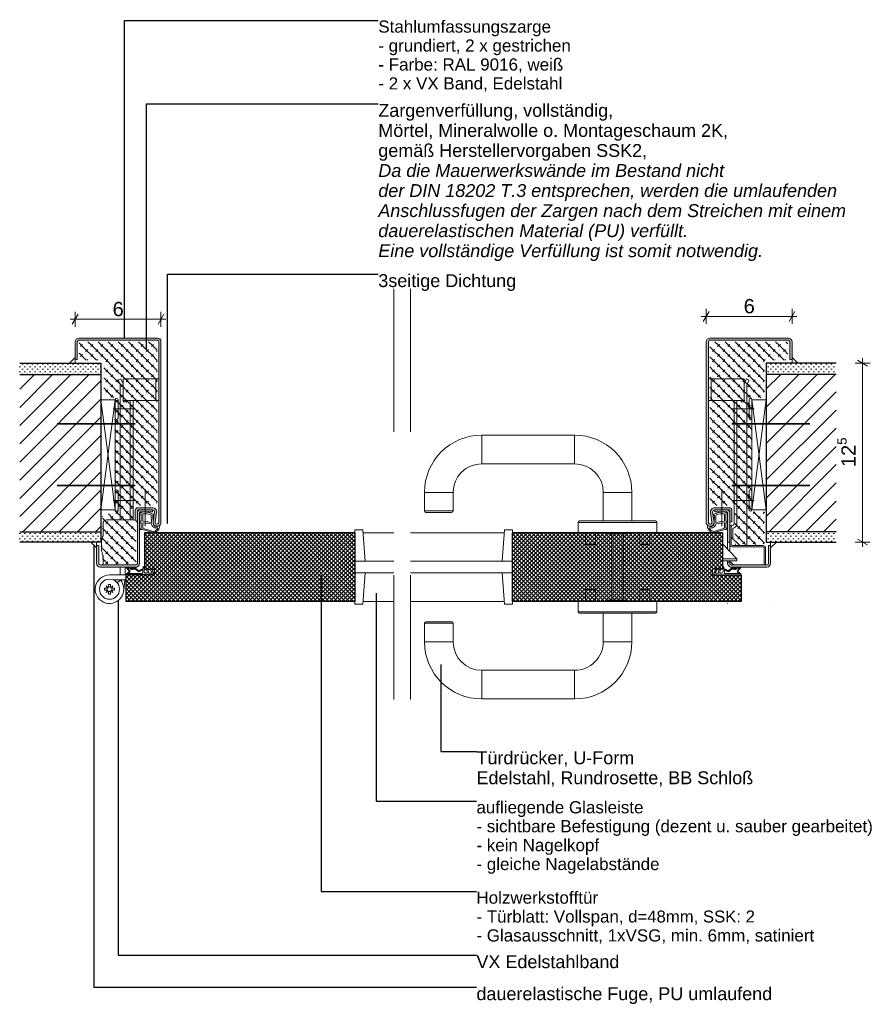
# Model space of a CAD drawing. Header units: metres. Extents: x -0.9 to 38.3, y -1.1 to 11.4.
# Tile 10 of 14: x 37.732 to 38.33, y -1.126 to -0.438. Entities that reach past the tile are written whole.
import ezdxf

# ---------------------------------------------------------------- set-up
doc = ezdxf.new("R2010")
doc.units = ezdxf.units.M
doc.header["$MEASUREMENT"] = 0
for name, pattern in [('AM_DIN_G_W050', [0.01375, 0.00975, -0.0015, 0.001, -0.0015]), ('Strichlinie eng', [0.046, 0.03, -0.016]), ('Wipeout_Contour', [1, 0, -1])]:
    doc.linetypes.add(name, pattern=pattern)
for name, color, linetype in [('152 - Bemaßung_ Beschriftung.Ausbau', 7, 'Continuous'), ('301 - Elemente.Linie', 7, 'Continuous'), ('605 - Struktur.Wand Innen', 7, 'Continuous'), ('608 - Struktur.Träger', 7, 'Continuous'), ('653 - Abdeckung.TB Verkofferung', 7, 'Continuous'), ('Neubau_301 - Elemente.Linie', 7, 'Continuous')]:
    doc.layers.add(name, color=color, linetype=linetype)
doc.styles.add('ERSTELLTER_STIL_1', font='txt')
doc.dimstyles.new('ERSTELLTER_STIL__10', dxfattribs={"dimtxt": 0.18, "dimasz": 0.000912, "dimexe": 0.18, "dimexo": 0.0625, "dimgap": 0, "dimtad": 0, "dimtih": 1, "dimtoh": 1, "dimdec": 4, "dimzin": 0, "dimdsep": 46, "dimcen": 0.09, "dimadec": 0, "dimazin": 0, "dimtfac": 1, "dimtdec": 4, "dimtmove": 0, "dimatfit": 3, "dimldrblk": 'ARROWHEAD_11', "dimfxl": 1, "dimtolj": 1, "dimtzin": 0, "dimarcsym": 0})
doc.dimstyles.new('ERSTELLTER_STIL__8', dxfattribs={"dimtxt": 0.01, "dimasz": 0.00532, "dimexe": 0.18, "dimexo": 0.0625, "dimgap": 0, "dimtad": 1, "dimzin": 0, "dimdsep": 46, "dimtxsty": 'ERSTELLTER_STIL_1', "dimblk": 'ARROWHEAD_2', "dimblk1": 'ARROWHEAD_2', "dimblk2": 'ARROWHEAD_2', "dimcen": 0.09, "dimse1": 1, "dimse2": 1, "dimclrd": 7, "dimclre": 7, "dimclrt": 7, "dimazin": 0, "dimtfac": 1, "dimtdec": 4, "dimtmove": 0, "dimatfit": 3, "dimfxl": 1, "dimtolj": 1, "dimtzin": 0, "dimarcsym": 0})
doc.dimstyles.new('ERSTELLTER_STIL__9', dxfattribs={"dimtxt": 0.01, "dimasz": 0.00532, "dimexe": 0.18, "dimexo": 0.0625, "dimgap": 0, "dimtad": 1, "dimtih": 1, "dimtoh": 1, "dimzin": 0, "dimdsep": 46, "dimtxsty": 'ERSTELLTER_STIL_1', "dimblk": 'ARROWHEAD_2', "dimblk1": 'ARROWHEAD_2', "dimblk2": 'ARROWHEAD_2', "dimcen": 0.09, "dimse1": 1, "dimse2": 1, "dimclrd": 7, "dimclre": 7, "dimclrt": 7, "dimazin": 0, "dimtfac": 1, "dimtdec": 4, "dimtmove": 0, "dimatfit": 3, "dimfxl": 1, "dimtolj": 1, "dimtzin": 0, "dimarcsym": 0})
pattern_1 = [(45, (37.7531, -0.7508435), (-0.00636396, 0.00636396), [])]
pattern_2 = [(45, (37.7530996, -0.7508435), (-0.001767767, 0.001767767), [0, -0.0025])]
pattern_3 = [(45, (37.7530996, -0.7508435), (-0.0014142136, 0.0014142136), []), (135, (37.7530996, -0.7508435), (0.0014142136, 0.0014142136), [])]
pattern_4 = [(45, (37.7530996, -0.7508435), (-0.003535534, 0.003535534), [0.002, -0.003]), (135, (37.7538067, -0.7501364), (0.003535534, 0.003535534), [0.005, 0])]

# ---------------------------------------------------------------- blocks, each defined once
blk = doc.blocks.new('*D41', base_point=(37.7531, -0.75084))
at = {"layer": '152 - Bemaßung_ Beschriftung.Ausbau', "color": 7, "linetype": 'Continuous', "lineweight": 5}
for p, q in [((38.32113, -0.67766), (38.32113, -0.67423)), ((38.32638, -0.67766), (38.31588, -0.67766)), ((38.32463, -0.67968), (38.31763, -0.67563)), ((38.32113, -0.80266), (38.32113, -0.67766)), ((38.32638, -0.80266), (38.31588, -0.80266)), ((38.31763, -0.80063), (38.32463, -0.80468)), ((38.32113, -0.80608), (38.32113, -0.80266))]:
    blk.add_line(p, q, dxfattribs=at)
at = {"layer": '152 - Bemaßung_ Beschriftung.Ausbau', "color": 7, "lineweight": 5, "insert": (38.31923, -0.75025), "char_height": 0.01, "attachment_point": 7, "rotation": 90, "style": 'ERSTELLTER_STIL_1'}
blk.add_mtext('\\A1;{\\pql;\\fArial|b0|i0|c0|p38;12\\fArial|b0|i0|c0|p38;\\A1{\\H.66x;\\S5^  ;}}', dxfattribs=at)
blk = doc.blocks.new('ARROWHEAD_2')
at = {"color": 0, "linetype": 'Continuous', "lineweight": 0}
for p, q in [((0, 0), (-1, 0)), ((-0.38, -0.66), (0.38, 0.66))]:
    blk.add_line(p, q, dxfattribs=at)
blk = doc.blocks.new('*D42', base_point=(37.7531, -0.75084))
at = {"layer": '152 - Bemaßung_ Beschriftung.Ausbau', "color": 7, "linetype": 'Continuous', "lineweight": 5}
for p, q in [((37.7671, -0.64697), (37.77052, -0.64697)), ((37.77254, -0.64347), (37.7685, -0.65047)), ((37.77052, -0.65222), (37.77052, -0.64172)), ((37.77052, -0.64697), (37.83052, -0.64697)), ((37.8285, -0.65047), (37.83254, -0.64347)), ((37.83052, -0.65222), (37.83052, -0.64172)), ((37.83052, -0.64697), (37.83394, -0.64697))]:
    blk.add_line(p, q, dxfattribs=at)
at = {"layer": '152 - Bemaßung_ Beschriftung.Ausbau', "color": 7, "lineweight": 5, "insert": (37.79673, -0.64497), "char_height": 0.01, "attachment_point": 7, "style": 'ERSTELLTER_STIL_1'}
blk.add_mtext('\\A1;{\\pql;\\fArial|b0|i0|c0|p38;6}', dxfattribs=at)
blk = doc.blocks.new('*D43', base_point=(37.7531, -0.75084))
at = {"layer": '152 - Bemaßung_ Beschriftung.Ausbau', "color": 7, "linetype": 'Continuous', "lineweight": 5}
for p, q in [((38.21179, -0.65017), (38.21179, -0.63967)), ((38.27179, -0.65017), (38.27179, -0.63967)), ((38.20837, -0.64492), (38.21179, -0.64492)), ((38.21381, -0.64142), (38.20977, -0.64842)), ((38.21179, -0.64492), (38.27179, -0.64492)), ((38.26977, -0.64842), (38.27381, -0.64142)), ((38.27179, -0.64492), (38.27522, -0.64492))]:
    blk.add_line(p, q, dxfattribs=at)
at = {"layer": '152 - Bemaßung_ Beschriftung.Ausbau', "color": 7, "lineweight": 5, "insert": (38.238, -0.64292), "char_height": 0.01, "attachment_point": 7, "style": 'ERSTELLTER_STIL_1'}
blk.add_mtext('\\A1;{\\pql;\\fArial|b0|i0|c0|p38;6}', dxfattribs=at)
blk = doc.blocks.new('ARROWHEAD_11')
at = {"color": 0, "linetype": 'Continuous', "lineweight": 0}
blk.add_line((0, 0), (-1, 0), dxfattribs=at)
at = {"color": 0, "linetype": 'Continuous', "lineweight": 0, "const_width": 0.25, "flags": 128}
blk.add_lwpolyline([(-0.125, 0, 1), (0.125, 0, 1)], format="xyb", close=True, dxfattribs=at)

msp = doc.modelspace()

# ---------------------------------------------------------------- hatches: boundary and pattern name
at = {"layer": '608 - Struktur.Träger', "linetype": 'Continuous', "lineweight": 5}
h = msp.add_hatch(dxfattribs=at)
h.set_pattern_fill('Dämmung__hart_2_0004', style=0, pattern_type=2)
h.set_pattern_definition(pattern_3)
h.paths.add_polyline_path([(37.96602, -0.84416), (37.96602, -0.79616), (37.81902, -0.79616), (37.81902, -0.82166), (37.82602, -0.82166), (37.82602, -0.82566), (37.80602, -0.82566), (37.80602, -0.84416)])
h = msp.add_hatch(dxfattribs=at)
h.set_pattern_fill('Dämmung__hart_2_0004', style=0, pattern_type=2)
h.set_pattern_definition(pattern_3)
h.paths.add_polyline_path([(38.07629, -0.79616), (38.07629, -0.81616), (38.07629, -0.82416), (38.07629, -0.84416), (38.23629, -0.84416), (38.23629, -0.82566), (38.21629, -0.82566), (38.21629, -0.82166), (38.22329, -0.82166), (38.22329, -0.79616)])
at = {"layer": 'Neubau_301 - Elemente.Linie', "linetype": 'Continuous', "lineweight": 5}
for points in [[(38.22629, -0.78166, -0.414214), (38.22679, -0.78216), (38.22679, -0.80286), (38.22829, -0.80286), (38.22829, -0.78216, 0.414214), (38.22629, -0.78016), (38.21779, -0.78016), (38.21779, -0.78166)], [(38.25429, -0.82016, 0.414214), (38.25679, -0.81766), (38.25679, -0.80516), (38.25529, -0.80516), (38.25529, -0.81766, -0.414214), (38.25429, -0.81866), (38.22929, -0.81866, -0.414214), (38.22829, -0.81766), (38.22829, -0.81686), (38.22679, -0.81686), (38.22679, -0.81766, 0.414214), (38.22929, -0.82016)]]:
    msp.add_hatch(color=7, dxfattribs=at).paths.add_polyline_path(points)

# ---------------------------------------------------------------- linework, layer by layer
at = {"layer": '301 - Elemente.Linie', "color": 1, "linetype": 'Continuous', "lineweight": 25}
for p, q in [((37.96602, -0.79616), (37.96602, -0.84416)), ((38.07629, -0.84416), (38.07629, -0.79616))]:
    msp.add_line(p, q, dxfattribs=at)
at = {"layer": '301 - Elemente.Linie', "color": 1, "linetype": 'Continuous', "lineweight": 5, "flags": 128}
for points in [[(37.96602, -0.81616), (37.96602, -0.79416), (37.97168, -0.79416), (37.97331, -0.81616)], [(38.07629, -0.81616), (38.07629, -0.79416), (38.07063, -0.79416), (38.069, -0.81616)], [(37.96602, -0.82416), (37.96602, -0.84616), (37.97168, -0.84616), (37.97331, -0.82416)], [(38.07629, -0.82416), (38.07629, -0.84616), (38.07063, -0.84616), (38.069, -0.82416)]]:
    msp.add_lwpolyline(points, close=True, dxfattribs=at)
for points in [[(37.97183, -0.79616), (37.99328, -0.79616)], [(38.00508, -0.79616), (38.07048, -0.79616)], [(37.99328, -0.82416), (37.96602, -0.82416), (37.96602, -0.81616), (37.99328, -0.81616)], [(38.00508, -0.81616), (38.07629, -0.81616), (38.07629, -0.82416), (38.00508, -0.82416)]]:
    msp.add_lwpolyline(points, dxfattribs=at)
at = {"layer": '653 - Abdeckung.TB Verkofferung', "color": 7, "linetype": 'Strichlinie eng', "lineweight": 9, "ltscale": 0.25}
for p, q in [((37.99328, -0.62574), (37.99328, -0.91276)), ((38.00508, -0.62574), (38.00508, -0.91276))]:
    msp.add_line(p, q, dxfattribs=at)
at = {"layer": 'Neubau_301 - Elemente.Linie', "color": 1, "linetype": 'Continuous', "lineweight": 5}
for p, q in [((37.77302, -0.66016), (37.82802, -0.66016)), ((37.79852, -0.66016), (37.79857, -0.66016)), ((37.83052, -0.66016), (37.83057, -0.66016)), ((38.26929, -0.66016), (38.21429, -0.66016)), ((38.24379, -0.66016), (38.24384, -0.66016)), ((37.77052, -0.67516), (37.77052, -0.66266)), ((37.77202, -0.67516), (37.77202, -0.66266)), ((37.77302, -0.66166), (37.82802, -0.66166)), ((37.82902, -0.66266), (37.82902, -0.78891)), ((37.83052, -0.66266), (37.83052, -0.78891)), ((38.21179, -0.66266), (38.21179, -0.78891)), ((38.21329, -0.66266), (38.21329, -0.78891)), ((38.26929, -0.66166), (38.21429, -0.66166)), ((38.27029, -0.67516), (38.27029, -0.66266)), ((38.27179, -0.67516), (38.27179, -0.66266)), ((37.77202, -0.67516), (37.77052, -0.67516)), ((38.27029, -0.67516), (38.27179, -0.67516)), ((37.80059, -0.68951), (37.8024, -0.68866)), ((37.80059, -0.68951), (37.80202, -0.69253)), ((37.80202, -0.69253), (37.80202, -0.78716)), ((37.8024, -0.68866), (37.80402, -0.69208)), ((37.80402, -0.68866), (37.82902, -0.68866)), ((37.80402, -0.70466), (37.80402, -0.68866)), ((37.82702, -0.70366), (37.82702, -0.68866)), ((38.23829, -0.68866), (38.21329, -0.68866)), ((38.21529, -0.70366), (38.21529, -0.68866)), ((38.23829, -0.70466), (38.23829, -0.68866)), ((38.23992, -0.68866), (38.23829, -0.69208)), ((38.24172, -0.68951), (38.23992, -0.68866)), ((38.24172, -0.68951), (38.24029, -0.69253)), ((38.24029, -0.69253), (38.24029, -0.80516)), ((37.80052, -0.71616), (37.80052, -0.70316)), ((37.80052, -0.70566), (37.80202, -0.70566)), ((37.80052, -0.70606), (37.80202, -0.70606)), ((37.80402, -0.70366), (37.82902, -0.70366)), ((37.80402, -0.70466), (37.80612, -0.70466)), ((37.80612, -0.70466), (37.80612, -0.70366)), ((37.80902, -0.70366), (37.80902, -0.78716)), ((37.81102, -0.78716), (37.81102, -0.70366)), ((38.23829, -0.70366), (38.21329, -0.70366)), ((38.23129, -0.78996), (38.23129, -0.70366)), ((38.23329, -0.70366), (38.23329, -0.78996)), ((38.23619, -0.70466), (38.23619, -0.70366)), ((38.23829, -0.70466), (38.23619, -0.70466)), ((38.24179, -0.70566), (38.24029, -0.70566)), ((38.24179, -0.70606), (38.24029, -0.70606)), ((38.24179, -0.71616), (38.24179, -0.70316)), ((38.24379, -0.71616), (38.24379, -0.70316)), ((37.80052, -0.71326), (37.80202, -0.71326)), ((37.80052, -0.71366), (37.80202, -0.71366)), ((38.24179, -0.71326), (38.24029, -0.71326)), ((38.24179, -0.71366), (38.24029, -0.71366)), ((37.80052, -0.78016), (37.80052, -0.76716)), ((37.80052, -0.76966), (37.80202, -0.76966)), ((37.80052, -0.77006), (37.80202, -0.77006)), ((38.24179, -0.76966), (38.24029, -0.76966)), ((38.24179, -0.77006), (38.24029, -0.77006)), ((38.24179, -0.78016), (38.24179, -0.76716)), ((38.24379, -0.78016), (38.24379, -0.76716)), ((37.80052, -0.77726), (37.80202, -0.77726)), ((37.80052, -0.77766), (37.80202, -0.77766)), ((38.24179, -0.77726), (38.24029, -0.77726)), ((38.24179, -0.77766), (38.24029, -0.77766)), ((37.81252, -0.78066), (37.81252, -0.78736)), ((37.81402, -0.81766), (37.81402, -0.78066)), ((37.81402, -0.81766), (37.81402, -0.78066)), ((37.82453, -0.77866), (37.81452, -0.77866)), ((37.82453, -0.78016), (37.81452, -0.78016)), ((37.81552, -0.81766), (37.81552, -0.78216)), ((37.81602, -0.78166), (37.82452, -0.78166)), ((37.82452, -0.78016), (37.82452, -0.78166)), ((37.82602, -0.78187), (37.82505, -0.78851)), ((37.8275, -0.78209), (37.82653, -0.78872)), ((38.21481, -0.78209), (38.21578, -0.78872)), ((38.2163, -0.78187), (38.21727, -0.78851)), ((38.21778, -0.77866), (38.22779, -0.77866)), ((38.21778, -0.78016), (38.22779, -0.78016)), ((38.21779, -0.78016), (38.21779, -0.78166)), ((38.22629, -0.78166), (38.21779, -0.78166)), ((38.22679, -0.80753), (38.22679, -0.78216)), ((38.22829, -0.80911), (38.22829, -0.78066)), ((38.22829, -0.80911), (38.22829, -0.78066)), ((38.22979, -0.78066), (38.22979, -0.78866)), ((37.79252, -0.78716), (37.81152, -0.78716)), ((37.81381, -0.78866), (37.81402, -0.78866)), ((38.22979, -0.78866), (38.22829, -0.78866)), ((38.22919, -0.79106), (38.22829, -0.79106)), ((38.22919, -0.80416), (38.22919, -0.79106)), ((38.23027, -0.79103), (38.23064, -0.7909)), ((38.23029, -0.79385), (38.23029, -0.80026)), ((38.23095, -0.79291), (38.23132, -0.79277)), ((37.78552, -0.80516), (37.78552, -0.81766)), ((37.78702, -0.80516), (37.78552, -0.80516)), ((37.78702, -0.80516), (37.78702, -0.81766)), ((37.78902, -0.80841), (37.78902, -0.80216)), ((38.23329, -0.81436), (38.22329, -0.80386)), ((38.22829, -0.80286), (38.22679, -0.80286)), ((38.22919, -0.79916), (38.23519, -0.80516)), ((38.25139, -0.80516), (38.23019, -0.80516)), ((38.25139, -0.80516), (38.2514, -0.80516)), ((38.25529, -0.80516), (38.25529, -0.81766)), ((38.25529, -0.80516), (38.25679, -0.80516)), ((38.25679, -0.80516), (38.25679, -0.81766)), ((37.78913, -0.80923), (37.78998, -0.81211)), ((38.25139, -0.80606), (38.23019, -0.80606)), ((38.25239, -0.81866), (38.25239, -0.80706)), ((38.25329, -0.81866), (38.25329, -0.80706)), ((37.78802, -0.81866), (37.81302, -0.81866)), ((37.79002, -0.81866), (37.79002, -0.81238)), ((38.23329, -0.81436), (38.22329, -0.81436)), ((38.23329, -0.81586), (38.22329, -0.81586)), ((38.22679, -0.81766), (38.22679, -0.81586)), ((38.22829, -0.81686), (38.22679, -0.81686)), ((38.22829, -0.81766), (38.22829, -0.81586)), ((38.22829, -0.81766), (38.22829, -0.81586)), ((38.22829, -0.81616), (38.23079, -0.81866)), ((38.25429, -0.81866), (38.22929, -0.81866)), ((38.23329, -0.81586), (38.23329, -0.81436)), ((37.78802, -0.82016), (37.81302, -0.82016)), ((37.80602, -0.82566), (37.79452, -0.82566)), ((37.80202, -0.82489), (37.80195, -0.82566)), ((37.80202, -0.82489), (37.80202, -0.82016)), ((37.80552, -0.82505), (37.80547, -0.82566)), ((37.80552, -0.82505), (37.80552, -0.82016)), ((38.25429, -0.82016), (38.22929, -0.82016)), ((37.79381, -0.83411), (37.79381, -0.83226)), ((37.79381, -0.83226), (37.79523, -0.83226)), ((37.79523, -0.83411), (37.79523, -0.83226)), ((37.79712, -0.82916), (37.80602, -0.82916)), ((37.80212, -0.82916), (37.79984, -0.83111)), ((37.80163, -0.82916), (37.80159, -0.8296)), ((37.80515, -0.82916), (37.80448, -0.83656)), ((37.79112, -0.83637), (37.79112, -0.83495)), ((37.79297, -0.83495), (37.79112, -0.83495)), ((37.79297, -0.83637), (37.79112, -0.83637)), ((37.79381, -0.83411), (37.79212, -0.83325)), ((37.79212, -0.83325), (37.79297, -0.83495)), ((37.79297, -0.83637), (37.79212, -0.83806)), ((37.79212, -0.83806), (37.79381, -0.8372)), ((37.79381, -0.8372), (37.79381, -0.83906)), ((37.79381, -0.83906), (37.79523, -0.83906)), ((37.79692, -0.83325), (37.79523, -0.83411)), ((37.79523, -0.8372), (37.79692, -0.83806)), ((37.79523, -0.8372), (37.79523, -0.83906)), ((37.79607, -0.83495), (37.79692, -0.83325)), ((37.79607, -0.83495), (37.79792, -0.83495)), ((37.79607, -0.83637), (37.79792, -0.83637)), ((37.79692, -0.83806), (37.79607, -0.83637)), ((37.79792, -0.83637), (37.79792, -0.83495)), ((37.99328, -0.84416), (37.97183, -0.84416)), ((38.07048, -0.84416), (38.00508, -0.84416)), ((38.21179, -0.84566), (38.21184, -0.84566)), ((38.21179, -0.84566), (38.21184, -0.84566)), ((38.22679, -0.84566), (38.22684, -0.84566)), ((38.22679, -0.84566), (38.22684, -0.84566)), ((38.22679, -0.84566), (38.22684, -0.84566)), ((38.22679, -0.84566), (38.22684, -0.84566)), ((38.25679, -0.84566), (38.25684, -0.84566))]:
    msp.add_line(p, q, dxfattribs=at)
at = {"layer": 'Neubau_301 - Elemente.Linie', "color": 1, "linetype": 'AM_DIN_G_W050', "lineweight": 5}
for p, q in [((37.79702, -0.70966), (37.81252, -0.70966)), ((38.24529, -0.70966), (38.22979, -0.70966)), ((37.81952, -0.76566), (37.81952, -0.79166)), ((38.22279, -0.76566), (38.22279, -0.79166)), ((37.79702, -0.77366), (37.81252, -0.77366)), ((38.24529, -0.77366), (38.22979, -0.77366))]:
    msp.add_line(p, q, dxfattribs=at)
at = {"layer": 'Neubau_301 - Elemente.Linie', "color": 1, "linetype": 'Continuous', "lineweight": 13}
for p, q in [((38.11979, -0.72796), (38.05479, -0.72796)), ((38.05479, -0.72796), (38.05479, -0.74796)), ((38.11979, -0.72796), (38.11979, -0.74796)), ((38.11979, -0.74796), (38.05479, -0.74796)), ((38.03479, -0.76796), (38.01479, -0.76796)), ((38.01479, -0.76796), (38.01479, -0.78096)), ((38.03479, -0.76796), (38.03479, -0.78096)), ((38.15979, -0.76796), (38.13979, -0.76796)), ((38.13979, -0.76796), (38.13979, -0.78796)), ((38.15979, -0.76796), (38.15979, -0.78796)), ((38.03479, -0.78096), (38.01479, -0.78096)), ((38.03379, -0.78196), (38.01579, -0.78196)), ((38.17729, -0.78896), (38.12229, -0.78896)), ((38.12229, -0.78896), (38.12229, -0.79616)), ((38.17629, -0.78796), (38.12329, -0.78796)), ((38.17729, -0.78896), (38.17729, -0.79616)), ((38.17729, -0.78896), (38.17729, -0.79616)), ((38.17729, -0.79616), (38.12229, -0.79616)), ((38.12729, -0.79616), (38.12729, -0.80436)), ((38.13429, -0.79616), (38.13429, -0.80436)), ((38.13429, -0.79616), (38.13429, -0.80416)), ((38.14199, -0.79616), (38.14279, -0.79696)), ((38.15679, -0.79696), (38.14279, -0.79696)), ((38.14579, -0.79696), (38.14579, -0.84336)), ((38.15379, -0.79696), (38.15379, -0.84336)), ((38.15759, -0.79616), (38.15679, -0.79696)), ((38.16529, -0.79616), (38.16529, -0.80436)), ((38.17229, -0.79616), (38.17229, -0.80436)), ((38.17229, -0.79616), (38.17229, -0.80416)), ((38.13429, -0.80436), (38.12729, -0.80436)), ((38.17229, -0.80436), (38.16529, -0.80436)), ((38.13429, -0.83596), (38.12729, -0.83596)), ((38.12729, -0.83596), (38.12729, -0.84416)), ((38.13429, -0.83596), (38.13429, -0.84416)), ((38.17229, -0.83596), (38.16529, -0.83596)), ((38.16529, -0.83596), (38.16529, -0.84416)), ((38.17229, -0.83596), (38.17229, -0.84416)), ((38.17729, -0.84416), (38.12229, -0.84416)), ((38.12229, -0.84416), (38.12229, -0.85136)), ((38.14279, -0.84336), (38.14199, -0.84416)), ((38.15679, -0.84336), (38.14279, -0.84336)), ((38.15679, -0.84336), (38.15759, -0.84416)), ((38.17729, -0.84416), (38.17729, -0.85136)), ((38.17729, -0.85136), (38.12229, -0.85136)), ((38.17629, -0.85236), (38.12329, -0.85236)), ((38.13979, -0.85236), (38.13979, -0.87236)), ((38.15979, -0.85236), (38.15979, -0.87236)), ((38.03479, -0.85936), (38.01479, -0.85936)), ((38.01479, -0.85936), (38.01479, -0.87236)), ((38.03379, -0.85836), (38.01579, -0.85836)), ((38.03479, -0.85936), (38.03479, -0.87236)), ((38.03479, -0.87236), (38.01479, -0.87236)), ((38.15979, -0.87236), (38.13979, -0.87236)), ((38.11979, -0.89236), (38.05479, -0.89236)), ((38.05479, -0.89236), (38.05479, -0.91236)), ((38.11979, -0.89236), (38.11979, -0.91236)), ((38.11979, -0.91236), (38.05479, -0.91236))]:
    msp.add_line(p, q, dxfattribs=at)
at = {"layer": 'Neubau_301 - Elemente.Linie', "color": 1, "linetype": 'Continuous', "lineweight": 25}
for p, q in [((37.81902, -0.79616), (37.81902, -0.82166)), ((37.96602, -0.79616), (37.81902, -0.79616)), ((38.22329, -0.79616), (38.07629, -0.79616)), ((38.22329, -0.79616), (38.22329, -0.82166)), ((37.80602, -0.82566), (37.80602, -0.84416)), ((37.82602, -0.82566), (37.80602, -0.82566)), ((37.81902, -0.82166), (37.82602, -0.82166)), ((37.82602, -0.82566), (37.82602, -0.82166)), ((38.22329, -0.82166), (38.21629, -0.82166)), ((38.21629, -0.82566), (38.21629, -0.82166)), ((38.21629, -0.82566), (38.23629, -0.82566)), ((38.23629, -0.82566), (38.23629, -0.84416)), ((37.96602, -0.84416), (37.80602, -0.84416)), ((38.23629, -0.84416), (38.07629, -0.84416))]:
    msp.add_line(p, q, dxfattribs=at)
at = {"layer": 'Neubau_301 - Elemente.Linie', "color": 1, "linetype": 'Continuous', "lineweight": 5, "flags": 128}
for points in [[(37.76648, -0.67766), (37.77052, -0.67361), (37.77052, -0.67766)], [(38.27584, -0.67766), (38.27179, -0.67361), (38.27179, -0.67766)], [(37.78148, -0.80266), (37.78552, -0.8067), (37.78552, -0.80266)], [(38.26084, -0.80266), (38.25679, -0.8067), (38.25679, -0.80266)]]:
    msp.add_lwpolyline(points, close=True, dxfattribs=at)
at = {"layer": 'Neubau_301 - Elemente.Linie', "color": 1, "linetype": 'Continuous', "lineweight": 5}
for points in [[(37.81567, -0.78261, 0.822562), (37.81587, -0.78316), (37.81672, -0.78298), (37.81672, -0.78795), (37.8156, -0.78882, 0.746735), (37.8157, -0.78915), (37.81672, -0.78916), (37.81672, -0.79261, -0.203921), (37.81657, -0.79297), (37.81558, -0.79392, 0.81053), (37.81579, -0.79425), (37.81589, -0.79421, -0.1645), (37.81756, -0.79403), (37.82487, -0.79611, 0.066115), (37.82571, -0.79614, 0.282038), (37.82958, -0.79248, 0.159028), (37.82948, -0.79144, 0.376416), (37.82924, -0.79133), (37.82782, -0.79181, -0.376213), (37.82501, -0.79002), (37.82473, -0.7839), (37.82535, -0.78408, 0.798795), (37.82555, -0.78347, 0.12459), (37.81828, -0.78166, 0.162319)], [(37.81777, -0.7834), (37.81777, -0.78786, 0.378242), (37.81803, -0.78816), (37.82069, -0.78853, 0.236068), (37.82078, -0.7885), (37.82088, -0.78839, -0.5), (37.82104, -0.78841), (37.82111, -0.78854, 0.236068), (37.82119, -0.78859), (37.82375, -0.78894, 0.451123), (37.82392, -0.78879), (37.82373, -0.78404, 0.331673), (37.82338, -0.78356, 0.084952), (37.81827, -0.7829, 0.413505)], [(38.22664, -0.78261, -0.822562), (38.22644, -0.78316), (38.22559, -0.78298), (38.22559, -0.78795), (38.22671, -0.78882, -0.746735), (38.22662, -0.78915), (38.22559, -0.78916), (38.22559, -0.79261, 0.203921), (38.22575, -0.79297), (38.22673, -0.79392, -0.81053), (38.22653, -0.79425), (38.22643, -0.79421, 0.1645), (38.22475, -0.79403), (38.21745, -0.79611, -0.066115), (38.2166, -0.79614, -0.282038), (38.21274, -0.79248, -0.159028), (38.21284, -0.79144, -0.376416), (38.21308, -0.79133), (38.21449, -0.79181, 0.376213), (38.21731, -0.79002), (38.21759, -0.7839), (38.21697, -0.78408, -0.798795), (38.21676, -0.78347, -0.12459), (38.22403, -0.78166, -0.162319)], [(38.22454, -0.7834), (38.22454, -0.78786, -0.378242), (38.22428, -0.78816), (38.22162, -0.78853, -0.236068), (38.22154, -0.7885), (38.22143, -0.78839, 0.5), (38.22127, -0.78841), (38.2212, -0.78854, -0.236068), (38.22113, -0.78859), (38.21856, -0.78894, -0.451123), (38.2184, -0.78879), (38.21858, -0.78404, -0.331673), (38.21894, -0.78356, -0.084952), (38.22404, -0.7829, -0.413505)], [(37.81777, -0.78939), (37.81777, -0.7926, 0.301552), (37.81823, -0.79329), (37.82509, -0.79524, 0.027858), (37.82551, -0.79526, 0.258146), (37.82832, -0.79291, 0.631964), (37.82806, -0.79267, -0.455249), (37.82392, -0.79015, 0.382394), (37.82374, -0.78995), (37.81803, -0.78916, 0.451123)], [(38.22454, -0.78939), (38.22454, -0.7926, -0.301552), (38.22408, -0.79329), (38.21723, -0.79524, -0.027858), (38.2168, -0.79526, -0.258146), (38.21399, -0.79291, -0.631964), (38.21425, -0.79267, 0.455249), (38.2184, -0.79015, -0.382394), (38.21857, -0.78995), (38.22429, -0.78916, -0.451123)], [(37.8216, -0.82166), (37.8207, -0.82173), (37.82094, -0.82448), (37.81998, -0.82448, -0.420446), (37.81878, -0.82328), (37.81878, -0.82114), (37.81902, -0.81966, 0.388192), (37.81811, -0.82023), (37.81785, -0.82185, 0.360591), (37.81666, -0.82177), (37.8155, -0.8227, -0.40916), (37.8149, -0.82267, 0.327492), (37.81017, -0.82132, -1.37947), (37.81014, -0.8209), (37.81282, -0.8209, 0.79731), (37.81291, -0.82016), (37.80666, -0.82016, 0.610192), (37.80643, -0.82081), (37.80835, -0.82309, -0.360073), (37.80827, -0.82343), (37.80654, -0.82478, 0.230234), (37.80631, -0.82526), (37.80631, -0.82566), (37.82403, -0.82566, 0.494936), (37.82525, -0.82419), (37.82382, -0.82166), (37.82297, -0.82196), (37.82425, -0.82408, -0.514849), (37.82397, -0.82448), (37.82185, -0.82448)], [(37.81048, -0.82184, -0.316009), (37.81441, -0.82302, 0.468086), (37.81591, -0.82313), (37.81699, -0.82227, -0.544158), (37.81776, -0.82264), (37.81776, -0.82427, -0.414214), (37.81726, -0.82477), (37.8073, -0.82477), (37.80871, -0.82367, 0.381829), (37.80874, -0.82282), (37.80718, -0.8209), (37.80929, -0.8209, 0.66048)], [(38.22071, -0.82166), (38.22161, -0.82173), (38.22137, -0.82448), (38.22233, -0.82448, 0.420446), (38.22353, -0.82328), (38.22353, -0.82114), (38.22329, -0.81966, -0.388192), (38.2242, -0.82023), (38.22447, -0.82185, -0.360591), (38.22566, -0.82177), (38.22681, -0.8227, 0.40916), (38.22741, -0.82267, -0.327492), (38.23214, -0.82132, 1.37947), (38.23217, -0.8209), (38.22949, -0.8209, -0.79731), (38.22941, -0.82016), (38.23566, -0.82016, -0.610192), (38.23588, -0.82081), (38.23396, -0.82309, 0.360073), (38.23405, -0.82343), (38.23577, -0.82478, -0.230234), (38.23601, -0.82526), (38.23601, -0.82566), (38.21828, -0.82566, -0.494936), (38.21707, -0.82419), (38.2185, -0.82166), (38.21934, -0.82196), (38.21806, -0.82408, 0.514849), (38.21834, -0.82448), (38.22047, -0.82448)], [(38.23184, -0.82184, 0.316009), (38.2279, -0.82302, -0.468086), (38.2264, -0.82313), (38.22532, -0.82227, 0.544158), (38.22455, -0.82264), (38.22455, -0.82427, 0.414214), (38.22505, -0.82477), (38.23501, -0.82477), (38.2336, -0.82367, -0.381829), (38.23357, -0.82282), (38.23514, -0.8209), (38.23302, -0.8209, -0.66048)]]:
    msp.add_lwpolyline(points, format="xyb", close=True, dxfattribs=at)
msp.add_circle((37.79452, -0.83566), 0.007, dxfattribs=at)
for centre, radius, start, end in [((37.77302, -0.66266), 0.0025, 90, 180), ((37.82802, -0.66266), 0.0025, 0, 90), ((38.21429, -0.66266), 0.0025, 90, 180), ((38.26929, -0.66266), 0.0025, 0, 90), ((37.77302, -0.66266), 0.001, 90, 180), ((37.82802, -0.66266), 0.001, 0, 90), ((38.21429, -0.66266), 0.001, 90, 180), ((38.26929, -0.66266), 0.001, 0, 90), ((37.79952, -0.70316), 0.001, 0, 180), ((38.24279, -0.70316), 0.001, 0, 180), ((37.79952, -0.71616), 0.001, 180, 0), ((38.24279, -0.71616), 0.001, 180, 0), ((37.79952, -0.76716), 0.001, 0, 180), ((38.24279, -0.76716), 0.001, 0, 180), ((37.79952, -0.78016), 0.001, 180, 0), ((37.81452, -0.78066), 0.002, 90, 180), ((37.81602, -0.78216), 0.002, 90, 180), ((37.81452, -0.78066), 0.0005, 90, 180), ((37.81602, -0.78216), 0.0005, 90, 180), ((37.82453, -0.78166), 0.003, 351.68224, 90), ((37.82453, -0.78166), 0.0015, 351.68224, 90), ((38.21778, -0.78166), 0.003, 90, 188.31776), ((38.21778, -0.78166), 0.0015, 90, 188.31776), ((38.22629, -0.78216), 0.002, 0, 90), ((38.22629, -0.78216), 0.0005, 0, 90), ((38.22779, -0.78066), 0.002, 0, 90), ((38.22779, -0.78066), 0.0005, 0, 90), ((38.24279, -0.78016), 0.001, 180, 0), ((37.81152, -0.78966), 0.0025, 0, 90), ((37.82777, -0.78891), 0.00275, 171.68224, 0), ((37.82777, -0.78891), 0.00125, 171.68224, 0), ((38.21454, -0.78891), 0.00275, 180, 8.31776), ((38.21454, -0.78891), 0.00125, 180, 8.31776), ((38.23129, -0.79385), 0.003, 110, 134.427), ((38.23029, -0.78996), 0.001, 290, 0), ((38.23029, -0.78996), 0.003, 290, 0), ((38.23129, -0.79385), 0.001, 110, 180), ((37.79202, -0.80216), 0.003, 164.0546, 180), ((38.23019, -0.80416), 0.0019, 180, 270), ((38.23019, -0.80416), 0.001, 180, 270), ((38.25139, -0.80706), 0.0019, 0, 90), ((37.79202, -0.80841), 0.003, 180, 195.9454), ((37.78902, -0.81238), 0.001, 0, 15.9454), ((38.25139, -0.80706), 0.001, 0, 90), ((37.78802, -0.81766), 0.0025, 180, 270), ((37.78802, -0.81766), 0.001, 180, 270), ((37.81302, -0.81766), 0.0025, 270, 0), ((37.81302, -0.81766), 0.001, 270, 0), ((38.22929, -0.81766), 0.0025, 180, 270), ((38.22929, -0.81766), 0.001, 180, 270), ((38.25429, -0.81766), 0.0025, 270, 0), ((38.25429, -0.81766), 0.001, 270, 0), ((37.79452, -0.83566), 0.01, 90, 40.5416), ((37.79452, -0.83566), 0.0017, 155.37568, 204.62432), ((37.79226, -0.8334), 0.0017, 294.62432, 335.37568), ((37.79226, -0.83791), 0.0017, 24.62432, 65.37568), ((37.79452, -0.83566), 0.0017, 65.37568, 114.62432), ((37.79452, -0.83566), 0.0017, 245.37568, 294.62432), ((37.79678, -0.8334), 0.0017, 204.62432, 245.37568), ((37.79678, -0.83791), 0.0017, 114.62432, 155.37568), ((37.79452, -0.83566), 0.0017, 335.37568, 24.62432)]:
    msp.add_arc(centre, radius, start, end, dxfattribs=at)
at = {"layer": 'Neubau_301 - Elemente.Linie', "color": 1, "linetype": 'Continuous', "lineweight": 13}
for centre, radius, start, end in [((38.05479, -0.76796), 0.04, 90, 180), ((38.11979, -0.76796), 0.04, 0, 90), ((38.05479, -0.76796), 0.02, 90, 180), ((38.11979, -0.76796), 0.02, 0, 90), ((38.01579, -0.78096), 0.001, 180, 270), ((38.03379, -0.78096), 0.001, 270, 359.99999), ((38.12329, -0.78896), 0.001, 90, 180), ((38.17629, -0.78896), 0.001, 0, 90), ((38.12329, -0.85136), 0.001, 180, 270), ((38.17629, -0.85136), 0.001, 270, 0), ((38.01579, -0.85936), 0.001, 90, 180), ((38.03379, -0.85936), 0.001, 359.99996, 90), ((38.05479, -0.87236), 0.04, 180, 270), ((38.05479, -0.87236), 0.02, 180, 270), ((38.11979, -0.87236), 0.02, 270, 0.00001), ((38.11979, -0.87236), 0.04, 270, 0)]:
    msp.add_arc(centre, radius, start, end, dxfattribs=at)

# ---------------------------------------------------------------- texts
at = {"layer": '152 - Bemaßung_ Beschriftung.Ausbau', "color": 7, "linetype": 'Continuous', "lineweight": 9, "attachment_point": 1, "style": 'ERSTELLTER_STIL_1'}
for s, insert, char_height, line_spacing_factor in [('\\A1;{\\pql;\\fArial|b0|i0|c0|p38;Stahlumfassungszarge\\P\\pql;\\fArial|b0|i0|c0|p38;- grundiert, 2 x gestrichen\\P\\pql;\\fArial|b0|i0|c0|p38;- Farbe: RAL 9016, weiß\\P\\pql;\\fArial|b0|i0|c0|p38;- 2 x VX Band, Edelstahl}', (37.9825, -0.43811), 0.0085, 0.934458), ('\\A1;{\\pql;\\fArial|b0|i0|c0|p38;Zargenverfüllung, vollständig,\\P\\pql;\\fArial|b0|i0|c0|p38;Mörtel, Mineralwolle o. Montageschaum 2K,\\P\\pql;\\fArial|b0|i0|c0|p38;gemäß Herstellervorgaben SSK2,\\P\\pql;\\fArial|b0|i1|c0|p38;Da die Mauerwerkswände im Bestand nicht\\P\\pql;\\fArial|b0|i1|c0|p38;der DIN 18202 T.3 entsprechen, werden die umlaufenden\\P\\pql;\\fArial|b0|i1|c0|p38;Anschlussfugen der Zargen nach dem Streichen\\fArial|b1|i1|c0|p38; \\fArial|b0|i1|c0|p38;mit einem\\P\\pql;\\fArial|b0|i1|c0|p38;dauerelastischen Material \\fArial|b0|i1|c0|p38;(PU) \\fArial|b0|i1|c0|p38;verfüllt.\\P\\pql;\\fArial|b0|i1|c0|p38;Eine vollständige Verfüllung ist somit notwendig.}', (37.9825, -0.49644), 0.009, 0.933962), ('\\A1;{\\pql;\\fArial|b0|i0|c0|p38;Türdrücker, U-Form\\P\\pql;\\fArial|b0|i0|c0|p38;Edelstahl, Rundrosette, BB Schloß}', (38.0511, -0.94899), 0.009, 0.931709), ('\\A1;{\\pql;\\fArial|b0|i0|c0|p38;aufliegende Glasleiste\\P\\pql;\\fArial|b0|i0|c0|p38;- sichtbare Befestigung (dezent u. sauber gearbeitet)\\P\\pql;\\fArial|b0|i0|c0|p38;- kein Nagelkopf\\P\\pql;\\fArial|b0|i0|c0|p38;- gleiche Nagelabstände}', (38.0511, -0.98385), 0.0085, 0.932414), ('\\A1;{\\pql;\\fArial|b0|i0|c0|p38;Holzwerkstofftür\\P\\pql;\\fArial|b0|i0|c0|p38;- Türblatt: Vollspan\\fArial|b0|i0|c0|p38;\\H0.983784x;, d=48mm, SSK: 2\\P\\pql;\\fArial|b0|i0|c0|p38;\\H1.016484x;- Glasausschnitt, 1xVSG\\fArial|b0|i0|c0|p38;,\\fArial|b0|i0|c0|p38; min. 6mm\\fArial|b0|i0|c0|p38;, satiniert}', (38.0511, -1.04699), 0.0085, 0.932522)]:
    msp.add_mtext(s, dxfattribs=dict(at, insert=insert, char_height=char_height, line_spacing_factor=line_spacing_factor))
at = {"layer": '152 - Bemaßung_ Beschriftung.Ausbau', "color": 7, "linetype": 'Continuous', "lineweight": 9, "char_height": 0.009, "attachment_point": 1, "style": 'ERSTELLTER_STIL_1'}
for s, insert in [('\\A1;{\\pql;\\fArial|b0|i0|c0|p38;3seitige Dichtung}', (37.9825, -0.61545)), ('\\A1;{\\pql;\\fArial|b0|i0|c0|p38;VX Edelstahlband}', (38.0511, -1.09155)), ('\\A1;{\\pql;\\fArial|b0|i0|c0|p38;dauerelastische Fuge, PU\\fArial|b0|i0|c0|p38; \\fArial|b0|i0|c0|p38;umlaufend}', (38.0511, -1.11392))]:
    msp.add_mtext(s, dxfattribs=dict(at, insert=insert))

# ---------------------------------------------------------------- dimensions: what is measured, and where the dimension line sits
at = {"layer": '152 - Bemaßung_ Beschriftung.Ausbau', "color": 7, "linetype": 'Continuous', "lineweight": 5}
for base, p1, p2, picture, middle in [((37.83052, -0.64697), (37.77052, -0.6755), (37.83052, -0.67755), '*D42', (37.80054, -0.63997)), ((38.27179, -0.64492), (38.21179, -0.66958), (38.27179, -0.66891), '*D43', (38.24181, -0.63792))]:
    dim = msp.add_linear_dim(base=base, p1=p1, p2=p2, dimstyle='ERSTELLTER_STIL__9', dxfattribs=at)
    dim.commit()
    dim.dimension.update_dxf_attribs({"geometry": picture, "text_midpoint": middle, "dimtype": 160})

# ---------------------------------------------------------------- leaders
at = {"layer": '152 - Bemaßung_ Beschriftung.Ausbau', "color": 7, "linetype": 'Continuous', "lineweight": 9, "annotation_type": 0, "has_hookline": 1, "hookline_direction": 0}
for points, text_width in [([(37.80493, -0.66016), (37.80493, -0.43811), (37.9825, -0.43811)], 0.13333), ([(37.82051, -0.66765), (37.82051, -0.49644), (37.9825, -0.49644)], 0.32652), ([(37.83504, -0.78978), (37.83504, -0.61545), (37.9825, -0.61545)], 0.09498), ([(37.7835, -0.80468), (37.7835, -1.11392), (38.0511, -1.11392)], 0.20534), ([(37.94247, -0.82591), (37.94247, -1.04699), (38.0511, -1.04699)], 0.23559), ([(37.98109, -0.83843), (37.98109, -0.98385), (38.0511, -0.98385)], 0.27617), ([(37.80064, -0.84356), (37.80064, -1.09155), (38.0511, -1.09155)], 0.09889), ([(38.02615, -0.88827), (38.02615, -0.94899), (38.0511, -0.94899)], 0.19203)]:
    msp.add_leader(points, dimstyle='ERSTELLTER_STIL__10', dxfattribs=dict(at, text_width=text_width))

# ---------------------------------------------------------------- wipeouts: each hides what was drawn before it
at = {"color": 254, "linetype": 'Wipeout_Contour', "lineweight": 0, "ltscale": 151.082853}
msp.add_wipeout([(37.78852, -0.79553), (37.73173, -0.79553), (37.73173, -0.68553), (37.78852, -0.68553)], dxfattribs=at).dxf.layer = '605 - Struktur.Wand Innen'
at = {"color": 254, "linetype": 'Wipeout_Contour', "lineweight": 0, "ltscale": 153.15471}
msp.add_wipeout([(38.30267, -0.79553), (38.25379, -0.79553), (38.25379, -0.68553), (38.30267, -0.68553)], dxfattribs=at).dxf.layer = '605 - Struktur.Wand Innen'

# ---------------------------------------------------------------- next in the draw order: hatches: boundary and pattern name
at = {"layer": '605 - Struktur.Wand Innen', "linetype": 'Continuous', "lineweight": 5}
h = msp.add_hatch(dxfattribs=at)
h.set_pattern_fill('MW_Ziegel_0004', style=0, pattern_type=2)
h.set_pattern_definition(pattern_1)
h.paths.add_polyline_path([(37.78852, -0.79553), (37.73173, -0.79553), (37.73173, -0.68553), (37.78852, -0.68553)])
h = msp.add_hatch(dxfattribs=at)
h.set_pattern_fill('MW_Ziegel_0004', style=0, pattern_type=2)
h.set_pattern_definition(pattern_1)
h.paths.add_polyline_path([(38.30267, -0.79553), (38.25379, -0.79553), (38.25379, -0.68553), (38.30267, -0.68553)])
at = {"layer": '608 - Struktur.Träger', "linetype": 'Continuous', "lineweight": 5}
h = msp.add_hatch(dxfattribs=at)
h.set_pattern_fill('Gummi__Elastomere_SP1_0004', style=0, pattern_type=2)
h.set_pattern_definition(pattern_4)
h.paths.add_polyline_path([(37.82786, -0.66266), (37.77324, -0.66266), (37.77324, -0.67562), (37.79055, -0.67562), (37.79055, -0.70196), (37.79836, -0.70196), (37.79836, -0.78301), (37.78967, -0.78301), (37.78967, -0.81803), (37.81308, -0.81803), (37.81308, -0.79034), (37.81109, -0.79034), (37.81109, -0.7772), (37.82786, -0.7772)])
h = msp.add_hatch(dxfattribs=at)
h.set_pattern_fill('Gummi__Elastomere_SP1_0004', style=0, pattern_type=2)
h.set_pattern_definition(pattern_4)
h.paths.add_polyline_path([(38.21429, -0.66266), (38.26891, -0.66266), (38.26891, -0.67562), (38.25249, -0.67562), (38.25249, -0.70177), (38.24379, -0.70177), (38.24379, -0.78151), (38.25249, -0.78151), (38.25249, -0.80432), (38.23187, -0.80432), (38.23187, -0.7772), (38.21429, -0.7772)])
h = msp.add_hatch(dxfattribs=at)
h.set_pattern_fill('Gips_0004', style=0, pattern_type=2)
h.set_pattern_definition(pattern_2)
h.paths.add_polyline_path([(37.73173, -0.67766), (37.78852, -0.67766), (37.78852, -0.68553), (37.73173, -0.68553)])
h = msp.add_hatch(dxfattribs=at)
h.set_pattern_fill('Gips_0004', style=0, pattern_type=2)
h.set_pattern_definition(pattern_2)
h.paths.add_polyline_path([(38.25379, -0.67766), (38.30267, -0.67766), (38.30267, -0.68553), (38.25379, -0.68553)])
h = msp.add_hatch(dxfattribs=at)
h.set_pattern_fill('Gips_0004', style=0, pattern_type=2)
h.set_pattern_definition(pattern_2)
h.paths.add_polyline_path([(37.73173, -0.80266), (37.78852, -0.80266), (37.78852, -0.79553), (37.73173, -0.79553)])
h = msp.add_hatch(dxfattribs=at)
h.set_pattern_fill('Gips_0004', style=0, pattern_type=2)
h.set_pattern_definition(pattern_2)
h.paths.add_polyline_path([(38.25379, -0.80266), (38.30267, -0.80266), (38.30267, -0.79553), (38.25379, -0.79553)])
at = {"layer": 'Neubau_301 - Elemente.Linie', "linetype": 'Continuous', "lineweight": 5}
for points in [[(37.83052, -0.66266, 0.414214), (37.82802, -0.66016), (37.77302, -0.66016, 0.414214), (37.77052, -0.66266), (37.77052, -0.67516), (37.77202, -0.67516), (37.77202, -0.66266, -0.414214), (37.77302, -0.66166), (37.82802, -0.66166, -0.414214), (37.82902, -0.66266), (37.82902, -0.78891, -1.075354), (37.82653, -0.78872), (37.8275, -0.78209, 0.457402), (37.82453, -0.77866), (37.81452, -0.77866, 0.414214), (37.81252, -0.78066), (37.81252, -0.78736, -0.189149), (37.81381, -0.78866), (37.81402, -0.78866), (37.81402, -0.78066, -0.414214), (37.81452, -0.78016), (37.82453, -0.78016, -0.457402), (37.82602, -0.78187), (37.82505, -0.78851, 1.075354), (37.83052, -0.78891)], [(38.21329, -0.66266, -0.414214), (38.21429, -0.66166), (38.26929, -0.66166, -0.414214), (38.27029, -0.66266), (38.27029, -0.67516), (38.27179, -0.67516), (38.27179, -0.66266, 0.414214), (38.26929, -0.66016), (38.21429, -0.66016, 0.414214), (38.21179, -0.66266), (38.21179, -0.78891, 1.075354), (38.21727, -0.78851), (38.2163, -0.78187, -0.457402), (38.21778, -0.78016), (38.22779, -0.78016, -0.414214), (38.22829, -0.78066), (38.22829, -0.78866), (38.22979, -0.78866), (38.22979, -0.78066, 0.414214), (38.22779, -0.77866), (38.21778, -0.77866, 0.457402), (38.21481, -0.78209), (38.21578, -0.78872, -1.075354), (38.21329, -0.78891)], [(37.81402, -0.81766, -0.414214), (37.81302, -0.81866), (37.78802, -0.81866, -0.414214), (37.78702, -0.81766), (37.78702, -0.80516), (37.78552, -0.80516), (37.78552, -0.81766, 0.414214), (37.78802, -0.82016), (37.81302, -0.82016, 0.414214), (37.81552, -0.81766), (37.81552, -0.78216, -0.414214), (37.81602, -0.78166), (37.82452, -0.78166), (37.82452, -0.78016), (37.81602, -0.78016, 0.414214), (37.81402, -0.78216)]]:
    msp.add_hatch(color=7, dxfattribs=at).paths.add_polyline_path(points)

# ---------------------------------------------------------------- next in the draw order: linework, layer by layer
at = {"layer": '301 - Elemente.Linie', "color": 7, "linetype": 'Continuous', "lineweight": 25, "flags": 128}
for points in [[(37.73173, -0.67766), (37.78852, -0.67766), (37.78852, -0.80266), (37.73173, -0.80266)], [(38.30267, -0.67766), (38.25379, -0.67766), (38.25379, -0.80266), (38.30267, -0.80266)], [(37.73173, -0.68553), (37.78852, -0.68553)], [(38.30267, -0.68553), (38.25379, -0.68553)], [(37.73173, -0.79553), (37.78852, -0.79553)], [(38.30267, -0.79553), (38.25379, -0.79553)]]:
    msp.add_lwpolyline(points, dxfattribs=at)
at = {"layer": '301 - Elemente.Linie', "color": 1, "linetype": 'Continuous', "lineweight": 9, "flags": 128}
for points in [[(37.78852, -0.70316), (37.79852, -0.78016)], [(37.78852, -0.78016), (37.79852, -0.70316)], [(38.24379, -0.70316), (38.25379, -0.78016)], [(38.24379, -0.78016), (38.25379, -0.70316)]]:
    msp.add_lwpolyline(points, dxfattribs=at)
at = {"layer": '301 - Elemente.Linie', "color": 1, "linetype": 'Continuous', "lineweight": 35, "flags": 128}
for points in [[(37.75796, -0.72016), (37.81252, -0.72016)], [(38.28435, -0.72016), (38.22979, -0.72016)], [(37.75796, -0.76316), (37.81252, -0.76316)], [(38.28435, -0.76316), (38.22979, -0.76316)]]:
    msp.add_lwpolyline(points, dxfattribs=at)
at = {"layer": 'Neubau_301 - Elemente.Linie', "color": 1, "linetype": 'AM_DIN_G_W050', "lineweight": 5}
for p, q in [((37.81252, -0.72016), (37.78602, -0.72016)), ((37.81252, -0.76316), (37.78602, -0.76316))]:
    msp.add_line(p, q, dxfattribs=at)
at = {"layer": 'Neubau_301 - Elemente.Linie', "color": 1, "linetype": 'Continuous', "lineweight": 5}
for p, q in [((37.79002, -0.78966), (37.79002, -0.7981)), ((37.78913, -0.80134), (37.78998, -0.79838))]:
    msp.add_line(p, q, dxfattribs=at)
at = {"layer": 'Neubau_301 - Elemente.Linie', "color": 1, "linetype": 'Continuous', "lineweight": 9, "flags": 128}
for points in [[(37.78852, -0.70316), (37.79852, -0.70316), (37.79852, -0.78016), (37.78852, -0.78016)], [(38.24379, -0.70316), (38.25379, -0.70316), (38.25379, -0.78016), (38.24379, -0.78016)]]:
    msp.add_lwpolyline(points, close=True, dxfattribs=at)
at = {"layer": 'Neubau_301 - Elemente.Linie', "color": 1, "linetype": 'Continuous', "lineweight": 5}
for centre, radius, start, end in [((37.79252, -0.78966), 0.0025, 90, 180), ((37.78902, -0.7981), 0.001, 344.0546, 0)]:
    msp.add_arc(centre, radius, start, end, dxfattribs=at)

# ---------------------------------------------------------------- next in the draw order: dimensions: what is measured, and where the dimension line sits
at = {"layer": '152 - Bemaßung_ Beschriftung.Ausbau', "color": 7, "linetype": 'Continuous', "lineweight": 5}
dim = msp.add_linear_dim(base=(38.32112612, -0.67765556), p1=(38.30266616, -0.80265557), p2=(38.30266616, -0.67765556), angle=90, dimstyle='ERSTELLTER_STIL__8', dxfattribs=at)
dim.commit()
dim.dimension.update_dxf_attribs({"geometry": '*D41', "text_midpoint": (38.31412612, -0.72911894), "dimtype": 160, "text_rotation": 90})

doc.saveas('drawing.dxf')
